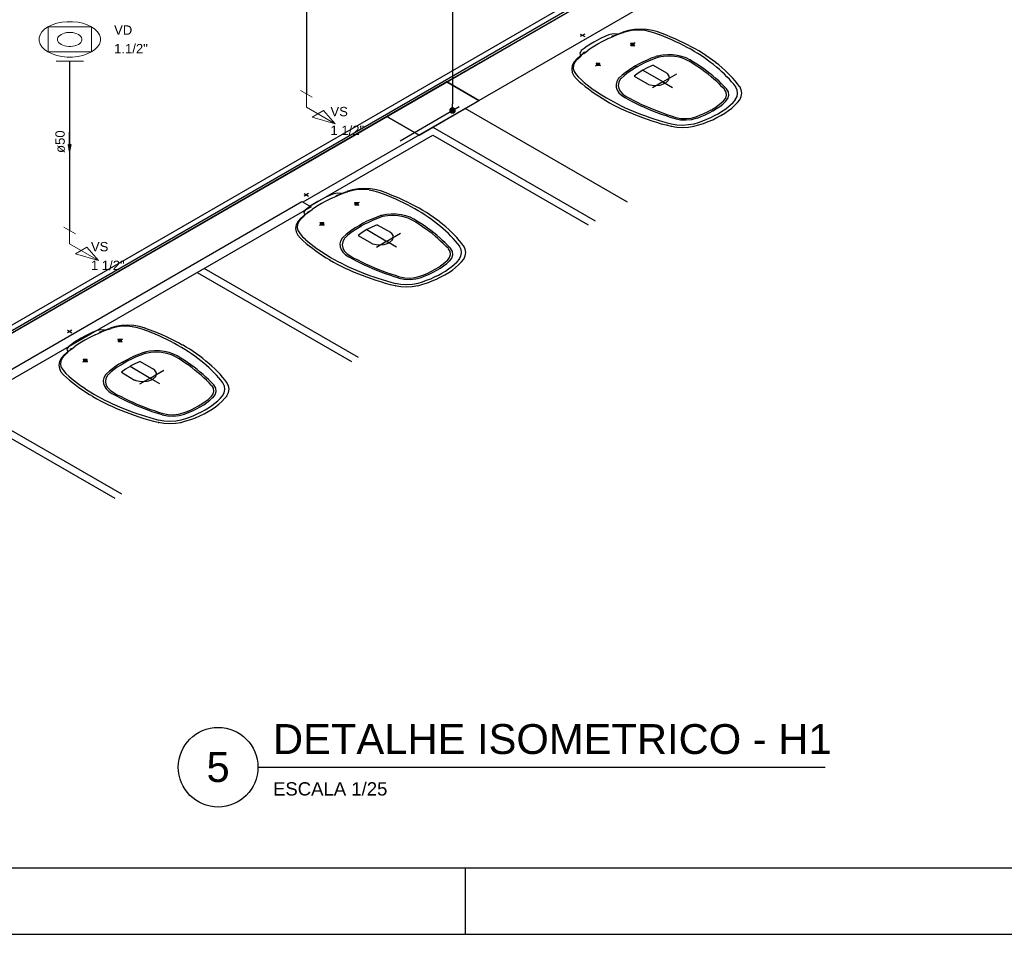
# Model space of a CAD drawing. Header units: millimetres. Extents: x 0 to 354, y 0 to 59.
# Tile 26 of 84: x 104 to 119, y 0 to 14. Entities that reach past the tile are written whole.
import ezdxf
from ezdxf.enums import TextEntityAlignment as Align

# ---------------------------------------------------------------- set-up
doc = ezdxf.new("R2010")
doc.units = ezdxf.units.MM
for name, color, linetype, lineweight in [('AF-Conexões detalhe', 152, 'Continuous', 20), ('AF-Sentido tubo', 152, 'Continuous', 20), ('AF-Textos conexão', 1, 'Continuous', 20), ('AF-Textos tubo', 1, 'Continuous', 20), ('AF-Tubos detalhe', 152, 'Continuous', 30), ('Simbolos', 3, 'Continuous', 20), ('SIMBOLOS INT', 1, 'Continuous', 30), ('Simbolos_int', 1, 'Continuous', 5)]:
    doc.layers.add(name, color=color, linetype=linetype, lineweight=lineweight)
doc.styles.add('Arial', font='arial.ttf')
doc.styles.get("Standard").update_dxf_attribs({"font": 'arial.ttf'})
doc.dimstyles.get("Standard").update_dxf_attribs({"dimtxt": 0.18, "dimasz": 0.18, "dimexe": 0.18, "dimexo": 0.0625, "dimgap": 0.09, "dimtad": 0, "dimtih": 1, "dimtoh": 1, "dimdec": 4, "dimzin": 0, "dimdsep": 46, "dimtxsty": 'Standard', "dimcen": 0.09, "dimadec": 0, "dimazin": 0, "dimtfac": 1, "dimtdec": 4, "dimtofl": 0, "dimtmove": 0, "dimatfit": 3, "dimfxl": 1, "dimtolj": 1, "dimtzin": 0, "dimarcsym": 0})
doc.dimstyles.new('UM_25.000000', dxfattribs={"dimtxt": 0.18, "dimasz": 0.1, "dimexe": 0.1, "dimexo": 0.2, "dimgap": 0, "dimtad": 1, "dimtih": 1, "dimtoh": 1, "dimdec": 1, "dimlfac": 25, "dimzin": 0, "dimdsep": 46, "dimtxsty": 'Standard', "dimblk": 'CLOSED', "dimblk1": 'CLOSED', "dimblk2": 'CLOSED', "dimcen": 0.09, "dimdle": 0.1, "dimadec": 1, "dimazin": 2, "dimtfac": 1, "dimtdec": 4, "dimtofl": 0, "dimtmove": 0, "dimatfit": 3, "dimldrblk": 'CLOSED', "dimfxl": 1, "dimtolj": 1, "dimarcsym": 0})

# ---------------------------------------------------------------- blocks, each defined once
blk = doc.blocks.new('_DOT')
at = {"color": 0, "linetype": 'ByBlock', "lineweight": -2}
blk.add_line((-0.5, 0), (-1, 0), dxfattribs=at)
at = {"color": 0, "linetype": 'ByBlock', "const_width": 0.5}
blk.add_lwpolyline([(-0.25, 0, 1), (0.25, 0, 1)], format="xyb", close=True, dxfattribs=at)
blk = doc.blocks.new('*D18')
at = {"color": 0, "linetype": 'Continuous', "lineweight": -2, "transparency": 16777216}
for p, q in [((110.113, 19.158), (111.002, 19.671)), ((110.902, 19.513), (110.902, 12.512)), ((110.113, 11.957), (111.002, 12.47))]:
    blk.add_line(p, q, dxfattribs=at)
at = {"layer": 'Defpoints', "color": 0, "linetype": 'Continuous', "transparency": 16777216}
for p in [(109.913, 19.042), (110.902, 12.412), (109.913, 11.841)]:
    blk.add_point(p, dxfattribs=at)
at = {"color": 0, "linetype": 'Continuous', "lineweight": -2, "transparency": 16777216, "xscale": 0.1, "yscale": 0.1, "zscale": 0.1}
for p, rotation in [((110.902, 19.613), 90), ((110.902, 12.412), 270)]:
    blk.add_blockref('_DOT', p, dxfattribs=dict(at, rotation=rotation))

msp = doc.modelspace()

# ---------------------------------------------------------------- linework, layer by layer
at = {"color": 1}
for p, q in [((126.9326, 22.2664), (94.3406, 3.4494)), ((94.4086, 3.4104), (127.0006, 22.2274)), ((94.4446, 3.3894), (127.0366, 22.2064)), ((125.0196, 21.0414), (110.8156, 12.8414)), ((111.2986, 12.5624), (125.5026, 20.7624)), ((110.8156, 12.8414), (109.9146, 12.3204)), ((111.2986, 12.5624), (110.8156, 12.8414)), ((110.8156, 12.8414), (111.2986, 12.5624)), ((110.3976, 12.0414), (111.2986, 12.5624)), ((109.9146, 12.3204), (95.7126, 4.1214)), ((111.0906, 12.4424), (108.6486, 11.0324)), ((109.9146, 12.3204), (110.3976, 12.0414)), ((110.3976, 12.0414), (109.9146, 12.3204)), ((113.5386, 11.0294), (111.0906, 12.4424)), ((108.7526, 10.9724), (110.6056, 12.0414)), ((110.6056, 12.1614), (113.0526, 10.7494)), ((110.6056, 12.0414), (112.9486, 10.6894)), ((98.2406, 5.0414), (108.6336, 11.0414)), ((108.6336, 11.0414), (108.7706, 10.9614)), ((108.7706, 10.9614), (98.3786, 4.9614)), ((107.0566, 9.9714), (109.3816, 8.6294)), ((109.4856, 8.6894), (107.1606, 10.0314)), ((103.4886, 7.9124), (105.8136, 6.5704)), ((105.9176, 6.6304), (103.5926, 7.9724)), ((111.1, 0), (111.1, 1))]:
    msp.add_line(p, q, dxfattribs=at)
at = {"color": 2}
msp.add_line((107.9701, 2.5169), (116.5178, 2.5169), dxfattribs=at)
msp.add_lwpolyline([(90, 59.4), (90, 0), (174.1, 0), (174.1, 59.4)], close=True, dxfattribs=at)
at = {"color": 6}
msp.add_lwpolyline([(92.5, 58.4), (92.5, 1), (173.1, 1), (173.1, 58.4)], close=True, dxfattribs=at)
at = {"color": 2}
msp.add_circle((107.3701, 2.5169), 0.6, dxfattribs=at)
at = {"layer": 'AF-Conexões detalhe', "linetype": 'Continuous'}
for p, q in [((108.6136, 12.7124), (108.7866, 12.6124)), ((108.6996, 12.4624), (108.6996, 12.6624)), ((108.6996, 12.4624), (109.1326, 12.2124)), ((108.9596, 12.4114), (108.7866, 12.3124)), ((108.9596, 12.4114), (109.1326, 12.2124)), ((108.7866, 12.3124), (109.1326, 12.2124)), ((105.0466, 10.6524), (105.2196, 10.5524)), ((105.1326, 10.4024), (105.1326, 10.6024)), ((105.1326, 10.4024), (105.5656, 10.1524)), ((105.3926, 10.3524), (105.2196, 10.2524)), ((105.2196, 10.2524), (105.5656, 10.1524)), ((105.3926, 10.3524), (105.5656, 10.1524))]:
    msp.add_line(p, q, dxfattribs=at)
at = {"layer": 'AF-Tubos detalhe'}
for p, q in [((108.6996, 15.2144), (108.6996, 12.6624)), ((105.1326, 13.1554), (105.1326, 10.6024))]:
    msp.add_line(p, q, dxfattribs=at)
at = {"layer": 'Simbolos'}
for p, q in [((105.4616, 13.6714), (104.8076, 13.6714)), ((104.8076, 13.6714), (104.8076, 13.2934)), ((105.4616, 13.2934), (105.4616, 13.6714)), ((104.8076, 13.2934), (105.4616, 13.2934))]:
    msp.add_line(p, q, dxfattribs=at)
for points in [[(105.4616, 13.2934), (105.5136, 13.3294), (105.5536, 13.3704), (105.5816, 13.4134), (105.5956, 13.4594), (105.5956, 13.5064), (105.5816, 13.5524), (105.5536, 13.5954), (105.5136, 13.6364), (105.4616, 13.6714), (105.3996, 13.7014), (105.3296, 13.7254), (105.2546, 13.7414), (105.1746, 13.7494), (105.0936, 13.7494), (105.0146, 13.7414), (104.9386, 13.7254), (104.8686, 13.7014), (104.8066, 13.6714), (104.7546, 13.6364), (104.7146, 13.5954), (104.6876, 13.5524), (104.6726, 13.5064), (104.6726, 13.4594), (104.6876, 13.4134), (104.7146, 13.3704), (104.7546, 13.3294), (104.8066, 13.2934), (104.8686, 13.2644), (104.9386, 13.2404), (105.0146, 13.2244), (105.0936, 13.2164), (105.1746, 13.2164), (105.2546, 13.2244), (105.3296, 13.2404), (105.3996, 13.2644), (105.4616, 13.2934)], [(105.2646, 13.4084), (105.2846, 13.4224), (105.3006, 13.4384), (105.3116, 13.4554), (105.3176, 13.4734), (105.3176, 13.4924), (105.3116, 13.5104), (105.3006, 13.5274), (105.2846, 13.5434), (105.2646, 13.5574), (105.2396, 13.5694), (105.2116, 13.5794), (105.1816, 13.5854), (105.1506, 13.5884), (105.1186, 13.5884), (105.0866, 13.5854), (105.0566, 13.5794), (105.0286, 13.5694), (105.0046, 13.5574), (104.9836, 13.5434), (104.9676, 13.5274), (104.9566, 13.5104), (104.9516, 13.4924), (104.9516, 13.4734), (104.9566, 13.4554), (104.9676, 13.4384), (104.9836, 13.4224), (105.0046, 13.4084), (105.0286, 13.3964), (105.0566, 13.3864), (105.0866, 13.3804), (105.1186, 13.3774), (105.1506, 13.3774), (105.1816, 13.3804), (105.2116, 13.3864), (105.2396, 13.3964), (105.2646, 13.4084)]]:
    msp.add_lwpolyline(points, dxfattribs=at)
at = {"layer": 'SIMBOLOS INT', "linetype": 'Continuous'}
for p, q in [((112.8936, 13.5634), (112.8256, 13.5244)), ((112.8256, 13.5634), (112.8936, 13.5244)), ((113.3276, 13.5374), (113.4676, 13.5914)), ((113.5796, 13.4274), (113.6496, 13.3874)), ((113.6546, 13.4294), (113.5846, 13.3884)), ((112.7766, 13.1924), (112.8696, 13.2734)), ((113.0566, 13.0844), (113.1266, 13.1254)), ((113.0596, 13.1284), (113.1296, 13.0874)), ((113.6566, 13.0824), (113.6826, 13.0674)), ((113.9246, 13.0934), (114.1246, 12.9774)), ((113.6386, 12.9284), (113.8386, 12.8124)), ((113.7686, 13.0184), (114.1096, 12.8214)), ((108.7336, 11.1614), (108.6666, 11.1224)), ((108.6666, 11.1614), (108.7336, 11.1224)), ((109.1676, 11.1364), (109.3076, 11.1904)), ((109.4196, 11.0264), (109.4896, 10.9854)), ((109.4946, 11.0274), (109.4246, 10.9874)), ((108.6166, 10.7914), (108.7106, 10.8724)), ((108.8976, 10.6834), (108.9676, 10.7234)), ((108.8996, 10.7264), (108.9706, 10.6864)), ((109.7656, 10.6914), (109.9656, 10.5764)), ((109.4976, 10.6814), (109.5236, 10.6664)), ((109.6096, 10.6164), (109.9496, 10.4204)), ((109.4796, 10.5264), (109.6796, 10.4114)), ((105.1666, 9.1024), (105.0986, 9.0634)), ((105.0986, 9.1024), (105.1666, 9.0634)), ((105.6006, 9.0764), (105.7406, 9.1304)), ((105.8526, 8.9664), (105.9226, 8.9264)), ((105.9276, 8.9684), (105.8576, 8.9274)), ((105.0496, 8.7314), (105.1436, 8.8124)), ((105.3306, 8.6234), (105.4006, 8.6644)), ((105.3326, 8.6674), (105.4026, 8.6264)), ((105.9306, 8.6214), (105.9566, 8.6064)), ((106.1976, 8.6324), (106.3976, 8.5164)), ((105.9126, 8.4674), (106.1126, 8.3514)), ((106.0426, 8.5574), (106.3826, 8.3604))]:
    msp.add_line(p, q, dxfattribs=at)
at = {"layer": 'SIMBOLOS INT'}
for p, q in [((114.0726, 12.8424), (114.2806, 12.9624)), ((114.0726, 12.8424), (113.9146, 12.7514)), ((114.0726, 12.8424), (114.2156, 12.7604)), ((109.9136, 10.4414), (110.1206, 10.5614)), ((109.9136, 10.4414), (109.7546, 10.3494)), ((109.9136, 10.4414), (110.0566, 10.3584)), ((106.3456, 8.3814), (106.5536, 8.5014)), ((106.3456, 8.3814), (106.1876, 8.2904)), ((106.3456, 8.3814), (106.4886, 8.2994))]:
    msp.add_line(p, q, dxfattribs=at)
at = {"layer": 'SIMBOLOS INT', "linetype": 'Continuous'}
for points in [[(113.2576, 13.5534), (113.1986, 13.5274), (113.1416, 13.5004), (113.0856, 13.4724), (113.0326, 13.4434)], [(113.2436, 13.4944), (113.2886, 13.5124), (113.3326, 13.5324)], [(113.3906, 13.5614), (113.3236, 13.5664), (113.2586, 13.5534)], [(113.3266, 13.5374), (113.3096, 13.5294), (113.2986, 13.5174)], [(113.3496, 13.5394), (113.3416, 13.5364), (113.3336, 13.5324)], [(113.4246, 13.5674), (113.3856, 13.5534), (113.3476, 13.5384)], [(113.4796, 13.5844), (113.4516, 13.5754), (113.4256, 13.5664)], [(113.7366, 13.6364), (113.6426, 13.6314), (113.5526, 13.6164), (113.4696, 13.5904)], [(113.8056, 13.6154), (113.7216, 13.6234), (113.6366, 13.6214), (113.5546, 13.6084), (113.4786, 13.5864)], [(113.9946, 13.5954), (113.9136, 13.6184), (113.8266, 13.6324), (113.7366, 13.6364)], [(114.0216, 13.5514), (113.9526, 13.5764), (113.8806, 13.5984), (113.8046, 13.6154)], [(114.5576, 13.3394), (114.4996, 13.3714), (114.4406, 13.4024), (114.3806, 13.4324), (114.3186, 13.4624), (114.2566, 13.4904), (114.1926, 13.5184), (114.1266, 13.5454), (114.0606, 13.5704), (113.9926, 13.5954)], [(114.9226, 13.0304), (114.8806, 13.0664), (114.8366, 13.1024), (114.7916, 13.1374), (114.7456, 13.1714), (114.6976, 13.2054), (114.6486, 13.2384), (114.5976, 13.2704), (114.5456, 13.3024), (114.4926, 13.3334), (114.4376, 13.3634), (114.3826, 13.3924), (114.3256, 13.4214), (114.2666, 13.4484), (114.2076, 13.4754), (114.1476, 13.5024), (114.0866, 13.5274), (114.0236, 13.5514)], [(113.0326, 13.4434), (112.9816, 13.4124), (112.9336, 13.3804), (112.8866, 13.3474), (112.8426, 13.3134)], [(113.0896, 13.4114), (113.0146, 13.3684), (112.9456, 13.3224)], [(113.2426, 13.4934), (113.1626, 13.4534), (113.0876, 13.4104)], [(113.6416, 13.3924), (113.6416, 13.4224), (113.5896, 13.4214)], [(113.5896, 13.4214), (113.5896, 13.3924), (113.6416, 13.3924)], [(112.8206, 13.2164), (112.8036, 13.2014), (112.7886, 13.1854)], [(112.8426, 13.3124), (112.8186, 13.2754), (112.8286, 13.2364)], [(112.8676, 13.2614), (112.8426, 13.2394), (112.8186, 13.2174)], [(112.8776, 13.2694), (112.8716, 13.2654), (112.8656, 13.2604)], [(112.9036, 13.2894), (112.8846, 13.2834), (112.8696, 13.2734)], [(112.8796, 13.2704), (112.9136, 13.2954), (112.9446, 13.3214)], [(113.9626, 13.2224), (113.8976, 13.1984), (113.8336, 13.1714), (113.7726, 13.1434), (113.7136, 13.1134), (113.6576, 13.0824)], [(113.9806, 13.2054), (113.9166, 13.1814), (113.8546, 13.1554), (113.7946, 13.1284), (113.7376, 13.0994), (113.6826, 13.0684)], [(113.9956, 13.2324), (113.9786, 13.2284), (113.9636, 13.2234)], [(114.0086, 13.2144), (113.9946, 13.2104), (113.9806, 13.2064)], [(114.4796, 13.1754), (114.4226, 13.2034), (114.3576, 13.2254), (114.2876, 13.2414), (114.2146, 13.2494), (114.1396, 13.2514), (114.0656, 13.2454), (113.9936, 13.2314)], [(114.4546, 13.1614), (114.3926, 13.1914), (114.3216, 13.2134), (114.2446, 13.2264), (114.1646, 13.2314), (114.0836, 13.2274), (114.0066, 13.2134)], [(114.8686, 13.1344), (114.8206, 13.1704), (114.7716, 13.2064), (114.7206, 13.2414), (114.6686, 13.2754), (114.6146, 13.3084), (114.5596, 13.3404)], [(112.7776, 13.1914), (112.7336, 13.1434), (112.7066, 13.0914), (112.6976, 13.0374)], [(112.7846, 13.1864), (112.7466, 13.1424), (112.7246, 13.0944), (112.7206, 13.0454), (112.7346, 12.9974)], [(113.1216, 13.0924), (113.1216, 13.1224), (113.0696, 13.1214)], [(113.0696, 13.1214), (113.0696, 13.0924), (113.1216, 13.0924)], [(113.6576, 13.0824), (113.6036, 13.0504), (113.5516, 13.0164), (113.5036, 12.9804), (113.4576, 12.9444), (113.4156, 12.9064)], [(113.6816, 13.0684), (113.6286, 13.0364), (113.5786, 13.0034), (113.5306, 12.9684), (113.4866, 12.9334), (113.4446, 12.8954)], [(113.9246, 13.0934), (113.8446, 13.0574), (113.7696, 13.0184)], [(114.9996, 12.7314), (114.9616, 12.7704), (114.9236, 12.8094), (114.8826, 12.8474), (114.8416, 12.8844), (114.7976, 12.9214), (114.7536, 12.9574), (114.7066, 12.9934), (114.6596, 13.0284), (114.6106, 13.0624), (114.5606, 13.0964), (114.5086, 13.1294), (114.4556, 13.1614)], [(115.0296, 12.7404), (114.9926, 12.7804), (114.9526, 12.8194), (114.9126, 12.8574), (114.8696, 12.8954), (114.8266, 12.9324), (114.7806, 12.9694), (114.7346, 13.0054), (114.6866, 13.0404), (114.6366, 13.0754), (114.5856, 13.1094), (114.5336, 13.1424), (114.4796, 13.1754)], [(115.2286, 12.7724), (115.1966, 12.8154), (115.1626, 12.8574), (115.1256, 12.8994), (115.0876, 12.9404), (115.0466, 12.9804), (115.0046, 13.0204), (114.9606, 13.0584), (114.9136, 13.0974), (114.8656, 13.1344)], [(112.6976, 13.0374), (112.7056, 12.9854), (112.7296, 12.9344), (112.7686, 12.8884)], [(112.7356, 12.9974), (112.7646, 12.9544), (112.8016, 12.9124), (112.8466, 12.8724)], [(113.7686, 13.0174), (113.7006, 12.9744), (113.6386, 12.9284)], [(115.1696, 12.7684), (115.1396, 12.8074), (115.1066, 12.8454), (115.0736, 12.8834), (115.0376, 12.9204), (115.0006, 12.9574), (114.9626, 12.9944), (114.9226, 13.0294)], [(112.7696, 12.8894), (112.8126, 12.8504), (112.8566, 12.8114), (112.9026, 12.7744), (112.9506, 12.7374), (112.9996, 12.7004), (113.0506, 12.6654), (113.1036, 12.6304), (113.1576, 12.5964), (113.2126, 12.5634)], [(112.8456, 12.8714), (112.8876, 12.8354), (112.9316, 12.7994), (112.9766, 12.7654), (113.0236, 12.7304), (113.0716, 12.6974), (113.1206, 12.6644), (113.1716, 12.6324), (113.2236, 12.6004), (113.2776, 12.5704), (113.3316, 12.5404), (113.3876, 12.5104), (113.4446, 12.4824), (113.5036, 12.4544), (113.5626, 12.4274), (113.6236, 12.4014), (113.6846, 12.3764), (113.7476, 12.3524)], [(113.3986, 12.8884), (113.3766, 12.8474), (113.3656, 12.8044), (113.3686, 12.7614), (113.3826, 12.7184), (113.4096, 12.6784), (113.4486, 12.6414), (113.4966, 12.6084)], [(113.4136, 12.9064), (113.4046, 12.8974), (113.3976, 12.8874)], [(113.4306, 12.8814), (113.4076, 12.8364), (113.3996, 12.7904), (113.4076, 12.7434), (113.4316, 12.6994), (113.4696, 12.6584), (113.5206, 12.6224)], [(113.4426, 12.8954), (113.4356, 12.8884), (113.4296, 12.8804)], [(115.1636, 12.5714), (115.1896, 12.6204), (115.1986, 12.6704), (115.1916, 12.7214), (115.1676, 12.7694)], [(115.2306, 12.5734), (115.2536, 12.6224), (115.2616, 12.6724), (115.2536, 12.7224), (115.2296, 12.7714)], [(115.2346, 12.7654), (115.2326, 12.7694), (115.2306, 12.7724)], [(113.5206, 12.6224), (113.5766, 12.5914), (113.6336, 12.5614), (113.6926, 12.5324), (113.7516, 12.5044), (113.8126, 12.4764), (113.8746, 12.4504), (113.9366, 12.4244), (114.0006, 12.3994), (114.0656, 12.3754), (114.1316, 12.3514), (114.1976, 12.3294), (114.2656, 12.3084)], [(114.9856, 12.5554), (115.0186, 12.5964), (115.0326, 12.6414), (115.0266, 12.6874), (115.0016, 12.7304)], [(115.0146, 12.5454), (115.0516, 12.5914), (115.0666, 12.6404), (115.0596, 12.6914), (115.0316, 12.7394)], [(113.2106, 12.5614), (113.2666, 12.5294), (113.3246, 12.4984), (113.3836, 12.4684), (113.4436, 12.4394), (113.5046, 12.4114), (113.5676, 12.3834)], [(113.4966, 12.6074), (113.5536, 12.5764), (113.6106, 12.5464), (113.6706, 12.5174), (113.7306, 12.4884), (113.7916, 12.4614), (113.8536, 12.4344), (113.9176, 12.4074), (113.9826, 12.3824), (114.0476, 12.3584), (114.1146, 12.3344), (114.1816, 12.3124), (114.2496, 12.2904)], [(114.8026, 12.4224), (114.8536, 12.4534), (114.9016, 12.4864), (114.9456, 12.5204), (114.9856, 12.5564)], [(114.8256, 12.4084), (114.8786, 12.4404), (114.9286, 12.4744), (114.9736, 12.5094), (115.0146, 12.5464)], [(114.9026, 12.3634), (114.9546, 12.3944), (115.0036, 12.4274), (115.0486, 12.4614), (115.0916, 12.4974), (115.1306, 12.5344), (115.1656, 12.5714)], [(114.9466, 12.3384), (115.0046, 12.3734), (115.0586, 12.4104), (115.1086, 12.4484), (115.1536, 12.4894), (115.1946, 12.5314), (115.2306, 12.5744)], [(113.5676, 12.3854), (113.6326, 12.3574), (113.6986, 12.3304), (113.7656, 12.3054), (113.8346, 12.2804), (113.9046, 12.2574), (113.9756, 12.2344), (114.0476, 12.2134), (114.1206, 12.1944), (114.1946, 12.1754)], [(113.7496, 12.3524), (113.8116, 12.3294), (113.8736, 12.3074), (113.9376, 12.2854), (114.0026, 12.2654), (114.0676, 12.2454), (114.1346, 12.2274), (114.2016, 12.2094)], [(114.2676, 12.3064), (114.3426, 12.2924), (114.4216, 12.2894), (114.4996, 12.2974), (114.5706, 12.3154)], [(114.5376, 12.1744), (114.6126, 12.1954), (114.6856, 12.2184), (114.7556, 12.2444), (114.8226, 12.2734), (114.8866, 12.3044), (114.9466, 12.3384)], [(114.5426, 12.2114), (114.6076, 12.2324), (114.6716, 12.2544), (114.7336, 12.2794), (114.7926, 12.3054), (114.8486, 12.3344), (114.9026, 12.3634)], [(114.5686, 12.3154), (114.6306, 12.3394), (114.6906, 12.3644), (114.7466, 12.3924), (114.8006, 12.4214)], [(114.5866, 12.2984), (114.6506, 12.3224), (114.7116, 12.3484), (114.7706, 12.3774), (114.8246, 12.4084)], [(114.1946, 12.1744), (114.2006, 12.1734), (114.2066, 12.1714)], [(114.1966, 12.1754), (114.2816, 12.1614), (114.3686, 12.1564), (114.4556, 12.1614), (114.5396, 12.1744)], [(114.1996, 12.2104), (114.2836, 12.1974), (114.3706, 12.1924), (114.4586, 12.1984), (114.5426, 12.2124)], [(114.2526, 12.2894), (114.3356, 12.2734), (114.4226, 12.2694), (114.5086, 12.2784), (114.5886, 12.2994)], [(109.0986, 11.1514), (109.0386, 11.1264), (108.9816, 11.0994), (108.9266, 11.0714), (108.8726, 11.0414)], [(109.0836, 11.0924), (109.1296, 11.1104), (109.1726, 11.1304)], [(109.2316, 11.1594), (109.1636, 11.1654), (109.0996, 11.1514)], [(109.1676, 11.1364), (109.1506, 11.1274), (109.1396, 11.1164)], [(109.1906, 11.1384), (109.1826, 11.1344), (109.1746, 11.1314)], [(109.2656, 11.1654), (109.2266, 11.1514), (109.1876, 11.1374)], [(109.3196, 11.1834), (109.2926, 11.1744), (109.2656, 11.1644)], [(109.5766, 11.2354), (109.4836, 11.2304), (109.3936, 11.2144), (109.3106, 11.1894)], [(109.6456, 11.2144), (109.5616, 11.2224), (109.4766, 11.2194), (109.3946, 11.2074), (109.3186, 11.1854)], [(109.8356, 11.1944), (109.7546, 11.2174), (109.6676, 11.2314), (109.5776, 11.2354)], [(109.8616, 11.1494), (109.7936, 11.1754), (109.7206, 11.1964), (109.6446, 11.2134)], [(110.3976, 10.9384), (110.3406, 10.9704), (110.2816, 11.0014), (110.2216, 11.0314), (110.1596, 11.0604), (110.0966, 11.0894), (110.0326, 11.1164), (109.9676, 11.1434), (109.9006, 11.1694), (109.8336, 11.1944)], [(110.7626, 10.6294), (110.7206, 10.6654), (110.6776, 10.7004), (110.6326, 10.7354), (110.5856, 10.7704), (110.5376, 10.8034), (110.4886, 10.8364), (110.4376, 10.8694), (110.3856, 10.9004), (110.3326, 10.9314), (110.2786, 10.9614), (110.2226, 10.9914), (110.1656, 11.0194), (110.1076, 11.0474), (110.0486, 11.0744), (109.9876, 11.1004), (109.9266, 11.1254), (109.8646, 11.1504)], [(108.8736, 11.0424), (108.8226, 11.0114), (108.7736, 10.9794), (108.7276, 10.9464), (108.6826, 10.9124)], [(108.9296, 11.0104), (108.8546, 10.9674), (108.7856, 10.9204)], [(109.0826, 11.0924), (109.0026, 11.0524), (108.9276, 11.0094)], [(109.4816, 10.9904), (109.4816, 11.0204), (109.4296, 11.0204)], [(109.4296, 11.0204), (109.4296, 10.9904), (109.4816, 10.9904)], [(108.7076, 10.8604), (108.6826, 10.8384), (108.6586, 10.8154)], [(108.6826, 10.9114), (108.6596, 10.8744), (108.6696, 10.8354)], [(108.7186, 10.8674), (108.7126, 10.8634), (108.7066, 10.8584)], [(108.7446, 10.8884), (108.7246, 10.8814), (108.7096, 10.8724)], [(108.7196, 10.8684), (108.7536, 10.8944), (108.7856, 10.9204)], [(109.8356, 10.8314), (109.8196, 10.8274), (109.8036, 10.8214)], [(110.3196, 10.7734), (110.2626, 10.8024), (110.1986, 10.8244), (110.1286, 10.8394), (110.0546, 10.8484), (109.9796, 10.8494), (109.9056, 10.8434), (109.8346, 10.8304)], [(110.2956, 10.7604), (110.2336, 10.7894), (110.1626, 10.8114), (110.0846, 10.8254), (110.0046, 10.8304), (109.9246, 10.8254), (109.8476, 10.8124)], [(110.7086, 10.7334), (110.6616, 10.7694), (110.6116, 10.8044), (110.5616, 10.8394), (110.5096, 10.8734), (110.4556, 10.9064), (110.4006, 10.9394)], [(108.6176, 10.7894), (108.5736, 10.7414), (108.5466, 10.6894), (108.5376, 10.6354)], [(108.6256, 10.7844), (108.5866, 10.7404), (108.5656, 10.6934), (108.5616, 10.6444), (108.5746, 10.5954)], [(108.6606, 10.8154), (108.6436, 10.8004), (108.6286, 10.7844)], [(108.9626, 10.6904), (108.9626, 10.7204), (108.9106, 10.7204)], [(108.9106, 10.7204), (108.9106, 10.6904), (108.9626, 10.6904)], [(109.8036, 10.8214), (109.7376, 10.7964), (109.6746, 10.7704), (109.6136, 10.7424), (109.5546, 10.7124), (109.4986, 10.6804)], [(109.8216, 10.8044), (109.7576, 10.7804), (109.6946, 10.7544), (109.6356, 10.7264), (109.5776, 10.6974), (109.5226, 10.6674)], [(109.7646, 10.6914), (109.6846, 10.6564), (109.6106, 10.6164)], [(109.8486, 10.8134), (109.8346, 10.8094), (109.8216, 10.8054)], [(110.8396, 10.3304), (110.8026, 10.3694), (110.7636, 10.4074), (110.7236, 10.4454), (110.6816, 10.4834), (110.6386, 10.5194), (110.5936, 10.5564), (110.5476, 10.5914), (110.4996, 10.6264), (110.4506, 10.6614), (110.4006, 10.6944), (110.3486, 10.7274), (110.2956, 10.7604)], [(110.8706, 10.3394), (110.8326, 10.3784), (110.7936, 10.4174), (110.7526, 10.4554), (110.7106, 10.4934), (110.6666, 10.5314), (110.6216, 10.5674), (110.5746, 10.6034), (110.5266, 10.6394), (110.4776, 10.6734), (110.4266, 10.7084), (110.3736, 10.7414), (110.3206, 10.7744)], [(111.0696, 10.3704), (111.0376, 10.4134), (111.0026, 10.4554), (110.9666, 10.4974), (110.9276, 10.5384), (110.8876, 10.5784), (110.8446, 10.6184), (110.8006, 10.6574), (110.7546, 10.6954), (110.7056, 10.7334)], [(108.5386, 10.6354), (108.5456, 10.5834), (108.5696, 10.5334), (108.6096, 10.4864)], [(108.5756, 10.5964), (108.6056, 10.5524), (108.6426, 10.5104), (108.6866, 10.4714)], [(109.4986, 10.6814), (109.4436, 10.6484), (109.3926, 10.6144), (109.3436, 10.5794), (109.2986, 10.5424), (109.2556, 10.5044)], [(109.5226, 10.6664), (109.4696, 10.6354), (109.4186, 10.6024), (109.3716, 10.5674), (109.3266, 10.5314), (109.2856, 10.4944)], [(109.6096, 10.6164), (109.5416, 10.5734), (109.4796, 10.5274)], [(111.0106, 10.3674), (110.9796, 10.4064), (110.9476, 10.4444), (110.9136, 10.4824), (110.8786, 10.5194), (110.8416, 10.5564), (110.8026, 10.5924), (110.7626, 10.6284)], [(108.6096, 10.4874), (108.6526, 10.4484), (108.6976, 10.4104), (108.7436, 10.3724), (108.7916, 10.3354), (108.8406, 10.2994), (108.8916, 10.2634), (108.9436, 10.2284), (108.9976, 10.1944), (109.0536, 10.1614)], [(108.6856, 10.4694), (108.7276, 10.4334), (108.7716, 10.3984), (108.8166, 10.3634), (108.8636, 10.3294), (108.9116, 10.2954), (108.9616, 10.2624), (109.0126, 10.2304), (109.0646, 10.1994), (109.1176, 10.1684), (109.1726, 10.1384), (109.2286, 10.1094), (109.2856, 10.0804), (109.3436, 10.0534), (109.4036, 10.0264), (109.4636, 10.0004), (109.5256, 9.9754), (109.5876, 9.9504)], [(109.2396, 10.4874), (109.2166, 10.4454), (109.2066, 10.4034), (109.2086, 10.3594), (109.2236, 10.3174), (109.2506, 10.2764), (109.2886, 10.2394), (109.3376, 10.2064)], [(109.2546, 10.5044), (109.2456, 10.4954), (109.2376, 10.4864)], [(109.2716, 10.4794), (109.2476, 10.4354), (109.2406, 10.3884), (109.2486, 10.3424), (109.2716, 10.2974), (109.3096, 10.2564), (109.3616, 10.2204)], [(109.2836, 10.4944), (109.2766, 10.4864), (109.2696, 10.4784)], [(110.8266, 10.1534), (110.8586, 10.1954), (110.8726, 10.2404), (110.8666, 10.2854), (110.8416, 10.3284)], [(110.8556, 10.1434), (110.8916, 10.1894), (110.9066, 10.2394), (110.9006, 10.2894), (110.8726, 10.3374)], [(111.0046, 10.1704), (111.0296, 10.2184), (111.0396, 10.2694), (111.0316, 10.3194), (111.0076, 10.3684)], [(111.0756, 10.3644), (111.0736, 10.3674), (111.0706, 10.3714)], [(111.0706, 10.1714), (111.0946, 10.2204), (111.1016, 10.2704), (111.0936, 10.3214), (111.0706, 10.3694)], [(109.0506, 10.1604), (109.1076, 10.1284), (109.1646, 10.0974), (109.2236, 10.0674), (109.2836, 10.0384), (109.3456, 10.0094), (109.4076, 9.9824)], [(109.3376, 10.2064), (109.3936, 10.1754), (109.4516, 10.1454), (109.5106, 10.1154), (109.5706, 10.0874), (109.6326, 10.0594), (109.6946, 10.0324), (109.7576, 10.0064), (109.8226, 9.9814), (109.8886, 9.9564), (109.9546, 9.9334), (110.0216, 9.9104), (110.0906, 9.8884)], [(109.3616, 10.2204), (109.4176, 10.1894), (109.4746, 10.1604), (109.5326, 10.1314), (109.5926, 10.1024), (109.6526, 10.0754), (109.7146, 10.0484), (109.7776, 10.0224), (109.8416, 9.9974), (109.9056, 9.9734), (109.9716, 9.9504), (110.0386, 9.9284), (110.1056, 9.9064)], [(110.6426, 10.0214), (110.6946, 10.0524), (110.7416, 10.0844), (110.7866, 10.1194), (110.8266, 10.1554)], [(110.6666, 10.0074), (110.7196, 10.0384), (110.7686, 10.0724), (110.8146, 10.1074), (110.8556, 10.1454)], [(110.7426, 9.9624), (110.7946, 9.9934), (110.8436, 10.0264), (110.8896, 10.0604), (110.9316, 10.0954), (110.9706, 10.1324), (111.0066, 10.1704)], [(110.7876, 9.9374), (110.8456, 9.9714), (110.8996, 10.0084), (110.9496, 10.0474), (110.9946, 10.0874), (111.0356, 10.1294), (111.0716, 10.1734)], [(109.4086, 9.9834), (109.4726, 9.9554), (109.5396, 9.9294), (109.6066, 9.9034), (109.6756, 9.8784), (109.7446, 9.8554), (109.8156, 9.8334), (109.8886, 9.8124), (109.9616, 9.7924), (110.0356, 9.7744)], [(109.5896, 9.9504), (109.6516, 9.9274), (109.7146, 9.9054), (109.7786, 9.8844), (109.8426, 9.8634), (109.9086, 9.8444), (109.9746, 9.8254), (110.0416, 9.8074)], [(110.3826, 9.8104), (110.4486, 9.8304), (110.5126, 9.8534), (110.5736, 9.8774), (110.6326, 9.9044), (110.6896, 9.9324), (110.7426, 9.9624)], [(110.4086, 9.9144), (110.4716, 9.9374), (110.5306, 9.9624), (110.5876, 9.9904), (110.6406, 10.0204)], [(110.4266, 9.8974), (110.4906, 9.9214), (110.5526, 9.9474), (110.6106, 9.9754), (110.6656, 10.0064)], [(110.0396, 9.8094), (110.1246, 9.7954), (110.2116, 9.7914), (110.2986, 9.7964), (110.3826, 9.8114)], [(110.0926, 9.8874), (110.1756, 9.8714), (110.2636, 9.8674), (110.3496, 9.8764), (110.4296, 9.8974)], [(110.1086, 9.9054), (110.1836, 9.8904), (110.2616, 9.8874), (110.3396, 9.8954), (110.4116, 9.9144)], [(110.3776, 9.7724), (110.4536, 9.7934), (110.5256, 9.8174), (110.5956, 9.8434), (110.6626, 9.8724), (110.7266, 9.9034), (110.7866, 9.9364)], [(110.0356, 9.7734), (110.0416, 9.7714), (110.0466, 9.7704)], [(110.0376, 9.7734), (110.1216, 9.7594), (110.2086, 9.7554), (110.2956, 9.7594), (110.3806, 9.7734)], [(105.5306, 9.0924), (105.4716, 9.0664), (105.4146, 9.0394), (105.3596, 9.0114), (105.3056, 8.9824)], [(105.5166, 9.0334), (105.5616, 9.0514), (105.6056, 9.0714)], [(105.6646, 9.1004), (105.5966, 9.1054), (105.5316, 9.0924)], [(105.5996, 9.0764), (105.5836, 9.0684), (105.5726, 9.0564)], [(105.6236, 9.0784), (105.6146, 9.0754), (105.6076, 9.0714)], [(105.6986, 9.1064), (105.6586, 9.0924), (105.6206, 9.0774)], [(105.7526, 9.1234), (105.7246, 9.1144), (105.6986, 9.1054)], [(106.0096, 9.1754), (105.9166, 9.1704), (105.8266, 9.1554), (105.7426, 9.1304)], [(106.0786, 9.1544), (105.9946, 9.1624), (105.9096, 9.1604), (105.8276, 9.1474), (105.7516, 9.1254)], [(106.2686, 9.1344), (106.1866, 9.1574), (106.0996, 9.1714), (106.0096, 9.1754)], [(106.2946, 9.0904), (106.2266, 9.1154), (106.1536, 9.1374), (106.0776, 9.1544)], [(106.8306, 8.8784), (106.7736, 8.9104), (106.7146, 8.9414), (106.6536, 8.9714), (106.5926, 9.0014), (106.5296, 9.0294), (106.4656, 9.0574), (106.4006, 9.0844), (106.3336, 9.1094), (106.2666, 9.1344)], [(107.1956, 8.5694), (107.1536, 8.6054), (107.1106, 8.6414), (107.0656, 8.6764), (107.0186, 8.7104), (106.9706, 8.7444), (106.9216, 8.7774), (106.8706, 8.8094), (106.8186, 8.8414), (106.7656, 8.8724), (106.7116, 8.9024), (106.6556, 8.9314), (106.5986, 8.9604), (106.5406, 8.9874), (106.4816, 9.0144), (106.4206, 9.0414), (106.3596, 9.0664), (106.2966, 9.0904)], [(105.3066, 8.9824), (105.2556, 8.9514), (105.2066, 8.9194), (105.1596, 8.8864), (105.1156, 8.8524)], [(105.3626, 8.9504), (105.2876, 8.9074), (105.2186, 8.8614)], [(105.5156, 9.0324), (105.4356, 8.9924), (105.3606, 8.9494)], [(105.9146, 8.9314), (105.9146, 8.9614), (105.8626, 8.9604)], [(105.8626, 8.9604), (105.8626, 8.9314), (105.9146, 8.9314)], [(105.0936, 8.7554), (105.0766, 8.7404), (105.0616, 8.7244)], [(105.1406, 8.8004), (105.1156, 8.7784), (105.0916, 8.7564)], [(105.1156, 8.8514), (105.0926, 8.8144), (105.1026, 8.7754)], [(105.1516, 8.8084), (105.1456, 8.8044), (105.1396, 8.7994)], [(105.1776, 8.8284), (105.1576, 8.8224), (105.1426, 8.8124)], [(105.1526, 8.8094), (105.1866, 8.8344), (105.2186, 8.8604)], [(106.2366, 8.7614), (106.1706, 8.7374), (106.1076, 8.7104), (106.0456, 8.6824), (105.9876, 8.6524), (105.9316, 8.6214)], [(106.2686, 8.7714), (106.2526, 8.7674), (106.2366, 8.7624)], [(106.2816, 8.7534), (106.2676, 8.7494), (106.2546, 8.7454)], [(106.7526, 8.7144), (106.6956, 8.7424), (106.6316, 8.7644), (106.5616, 8.7804), (106.4876, 8.7884), (106.4126, 8.7904), (106.3386, 8.7844), (106.2666, 8.7704)], [(106.7286, 8.7004), (106.6666, 8.7304), (106.5956, 8.7524), (106.5176, 8.7654), (106.4376, 8.7704), (106.3576, 8.7664), (106.2796, 8.7524)], [(107.1416, 8.6734), (107.0936, 8.7094), (107.0446, 8.7454), (106.9946, 8.7804), (106.9416, 8.8144), (106.8886, 8.8474), (106.8336, 8.8794)], [(105.0506, 8.7304), (105.0066, 8.6824), (104.9796, 8.6304), (104.9706, 8.5764)], [(105.0586, 8.7254), (105.0196, 8.6814), (104.9986, 8.6334), (104.9936, 8.5844), (105.0076, 8.5364)], [(105.3956, 8.6314), (105.3956, 8.6614), (105.3436, 8.6604)], [(105.3436, 8.6604), (105.3436, 8.6314), (105.3956, 8.6314)], [(105.9316, 8.6214), (105.8766, 8.5894), (105.8256, 8.5554), (105.7766, 8.5194), (105.7316, 8.4834), (105.6886, 8.4454)], [(105.9556, 8.6074), (105.9026, 8.5754), (105.8516, 8.5424), (105.8036, 8.5074), (105.7596, 8.4724), (105.7176, 8.4344)], [(106.2546, 8.7444), (106.1896, 8.7204), (106.1276, 8.6944), (106.0676, 8.6674), (106.0106, 8.6384), (105.9556, 8.6074)], [(106.1976, 8.6324), (106.1176, 8.5964), (106.0436, 8.5574)], [(107.2726, 8.2704), (107.2356, 8.3094), (107.1966, 8.3484), (107.1566, 8.3864), (107.1146, 8.4234), (107.0716, 8.4604), (107.0266, 8.4964), (106.9806, 8.5324), (106.9326, 8.5674), (106.8836, 8.6014), (106.8336, 8.6354), (106.7816, 8.6684), (106.7286, 8.7004)], [(107.3036, 8.2794), (107.2656, 8.3194), (107.2266, 8.3584), (107.1856, 8.3964), (107.1436, 8.4344), (107.0996, 8.4714), (107.0546, 8.5084), (107.0076, 8.5444), (106.9596, 8.5794), (106.9096, 8.6144), (106.8596, 8.6484), (106.8066, 8.6814), (106.7536, 8.7144)], [(107.5026, 8.3114), (107.4696, 8.3544), (107.4356, 8.3964), (107.3996, 8.4384), (107.3606, 8.4794), (107.3206, 8.5194), (107.2776, 8.5594), (107.2336, 8.5974), (107.1866, 8.6364), (107.1386, 8.6734)], [(104.9706, 8.5764), (104.9786, 8.5244), (105.0026, 8.4734), (105.0416, 8.4274)], [(105.0086, 8.5364), (105.0386, 8.4934), (105.0756, 8.4514), (105.1196, 8.4114)], [(106.0426, 8.5564), (105.9746, 8.5134), (105.9126, 8.4674)], [(107.4436, 8.3074), (107.4126, 8.3464), (107.3806, 8.3844), (107.3466, 8.4224), (107.3116, 8.4594), (107.2746, 8.4964), (107.2356, 8.5334), (107.1956, 8.5684)], [(105.0426, 8.4284), (105.0856, 8.3894), (105.1296, 8.3504), (105.1766, 8.3134), (105.2236, 8.2764), (105.2736, 8.2394), (105.3246, 8.2044), (105.3766, 8.1694), (105.4306, 8.1354), (105.4856, 8.1024)], [(105.1186, 8.4104), (105.1606, 8.3744), (105.2046, 8.3384), (105.2496, 8.3044), (105.2966, 8.2694), (105.3446, 8.2364), (105.3946, 8.2034), (105.4446, 8.1714), (105.4976, 8.1394), (105.5506, 8.1094), (105.6056, 8.0794), (105.6616, 8.0494), (105.7186, 8.0214), (105.7766, 7.9934), (105.8366, 7.9664), (105.8966, 7.9404), (105.9586, 7.9154), (106.0206, 7.8914)], [(105.6726, 8.4274), (105.6496, 8.3864), (105.6396, 8.3434), (105.6416, 8.3004), (105.6566, 8.2574), (105.6836, 8.2174), (105.7216, 8.1804), (105.7706, 8.1474)], [(105.6876, 8.4454), (105.6786, 8.4364), (105.6706, 8.4264)], [(105.7046, 8.4204), (105.6806, 8.3754), (105.6726, 8.3294), (105.6806, 8.2824), (105.7046, 8.2384), (105.7426, 8.1974), (105.7946, 8.1614)], [(105.7166, 8.4344), (105.7086, 8.4274), (105.7026, 8.4194)], [(107.4376, 8.1104), (107.4626, 8.1594), (107.4716, 8.2094), (107.4646, 8.2604), (107.4406, 8.3084)], [(107.5036, 8.1124), (107.5266, 8.1614), (107.5346, 8.2114), (107.5266, 8.2614), (107.5026, 8.3104)], [(107.5086, 8.3044), (107.5066, 8.3084), (107.5036, 8.3114)], [(105.7936, 8.1614), (105.8496, 8.1304), (105.9076, 8.1004), (105.9656, 8.0714), (106.0246, 8.0434), (106.0856, 8.0154), (106.1476, 7.9894), (106.2106, 7.9634), (106.2736, 7.9384), (106.3386, 7.9144), (106.4046, 7.8904), (106.4716, 7.8684), (106.5386, 7.8474)], [(107.2586, 8.0944), (107.2916, 8.1354), (107.3056, 8.1804), (107.2996, 8.2264), (107.2746, 8.2694)], [(107.2886, 8.0844), (107.3246, 8.1304), (107.3396, 8.1794), (107.3336, 8.2304), (107.3056, 8.2784)], [(105.4836, 8.1004), (105.5406, 8.0684), (105.5976, 8.0374), (105.6566, 8.0074), (105.7166, 7.9784), (105.7786, 7.9504), (105.8406, 7.9224)], [(105.7696, 8.1464), (105.8266, 8.1154), (105.8846, 8.0854), (105.9436, 8.0564), (106.0036, 8.0274), (106.0646, 8.0004), (106.1276, 7.9734), (106.1906, 7.9464), (106.2556, 7.9214), (106.3206, 7.8974), (106.3876, 7.8734), (106.4546, 7.8514), (106.5236, 7.8294)], [(107.0756, 7.9614), (107.1266, 7.9924), (107.1746, 8.0254), (107.2186, 8.0594), (107.2586, 8.0954)], [(107.0996, 7.9474), (107.1526, 7.9794), (107.2016, 8.0134), (107.2476, 8.0484), (107.2886, 8.0854)], [(107.1756, 7.9024), (107.2276, 7.9334), (107.2766, 7.9664), (107.3226, 8.0004), (107.3646, 8.0364), (107.4036, 8.0734), (107.4386, 8.1104)], [(107.2206, 7.8774), (107.2786, 7.9124), (107.3326, 7.9494), (107.3816, 7.9874), (107.4276, 8.0284), (107.4686, 8.0704), (107.5046, 8.1134)], [(105.8416, 7.9244), (105.9056, 7.8964), (105.9716, 7.8694), (106.0396, 7.8444), (106.1076, 7.8194), (106.1776, 7.7964), (106.2486, 7.7734), (106.3206, 7.7524), (106.3946, 7.7334), (106.4686, 7.7144)], [(106.0226, 7.8914), (106.0846, 7.8684), (106.1476, 7.8464), (106.2116, 7.8244), (106.2756, 7.8044), (106.3416, 7.7844), (106.4076, 7.7664), (106.4746, 7.7484)], [(106.8106, 7.7134), (106.8856, 7.7344), (106.9586, 7.7574), (107.0286, 7.7834), (107.0956, 7.8124), (107.1596, 7.8434), (107.2196, 7.8774)], [(106.8156, 7.7504), (106.8816, 7.7714), (106.9446, 7.7934), (107.0066, 7.8184), (107.0656, 7.8444), (107.1216, 7.8734), (107.1756, 7.9024)], [(106.8416, 7.8544), (106.9046, 7.8784), (106.9636, 7.9034), (107.0206, 7.9314), (107.0736, 7.9604)], [(106.8596, 7.8374), (106.9236, 7.8614), (106.9856, 7.8874), (107.0436, 7.9164), (107.0986, 7.9474)], [(106.4726, 7.7494), (106.5566, 7.7364), (106.6446, 7.7314), (106.7316, 7.7374), (106.8156, 7.7514)], [(106.5256, 7.8284), (106.6086, 7.8124), (106.6966, 7.8084), (106.7826, 7.8174), (106.8626, 7.8384)], [(106.5416, 7.8454), (106.6166, 7.8314), (106.6946, 7.8284), (106.7726, 7.8364), (106.8446, 7.8544)], [(106.4686, 7.7134), (106.4736, 7.7124), (106.4796, 7.7104)], [(106.4706, 7.7144), (106.5546, 7.7004), (106.6416, 7.6954), (106.7286, 7.7004), (106.8136, 7.7134)]]:
    msp.add_lwpolyline(points, dxfattribs=at)
at = {"layer": 'SIMBOLOS INT'}
for points in [[(114.1106, 12.8224), (114.1586, 12.8664), (114.1696, 12.9184), (114.1406, 12.9674)], [(114.1376, 12.9674), (114.1316, 12.9724), (114.1236, 12.9774)], [(113.8396, 12.8134), (113.8486, 12.8094), (113.8576, 12.8054)], [(113.8566, 12.8034), (113.9426, 12.7874), (114.0316, 12.7934), (114.1076, 12.8214)], [(109.9506, 10.4214), (109.9996, 10.4654), (110.0106, 10.5164), (109.9806, 10.5664)], [(109.9786, 10.5654), (109.9716, 10.5714), (109.9646, 10.5754)], [(109.6806, 10.4114), (109.6886, 10.4074), (109.6976, 10.4034)], [(109.6976, 10.4024), (109.7826, 10.3854), (109.8726, 10.3914), (109.9476, 10.4194)], [(106.3836, 8.3614), (106.4326, 8.4054), (106.4426, 8.4574), (106.4136, 8.5064)], [(106.4116, 8.5064), (106.4046, 8.5114), (106.3976, 8.5164)], [(106.1136, 8.3524), (106.1216, 8.3484), (106.1306, 8.3444)], [(106.1306, 8.3424), (106.2156, 8.3264), (106.3046, 8.3324), (106.3806, 8.3604)]]:
    msp.add_lwpolyline(points, dxfattribs=at)
at = {"layer": 'Simbolos_int'}
msp.add_line((104.9306, 13.1554), (105.3426, 13.1554), dxfattribs=at)

# ---------------------------------------------------------------- texts
at = {"color": 6}
msp.add_text('DETALHE ISOMETRICO - H1', height=0.45, dxfattribs=at).set_placement((108.1971, 2.7169))
msp.add_text('5', height=0.45, dxfattribs=at).set_placement((107.3701, 2.5169), align=Align.MIDDLE)
at = {"color": 2}
msp.add_text('ESCALA 1/25', height=0.2, dxfattribs=at).set_placement((108.1971, 2.0913))
at = {"layer": 'AF-Textos conexão', "char_height": 0.1412, "attachment_point": 7, "line_spacing_factor": 0.798, "style": 'Arial'}
for s, insert, width in [('VD', (105.8026, 13.553), 0.547444), ('1.1/2"', (105.8026, 13.271), 1.016133), ('VS', (109.0626, 12.323), 0.526314), ('1 1/2"', (109.0626, 12.04), 1.016133), ('VS', (105.4536, 10.288), 0.526314), ('1 1/2"', (105.4536, 10.006), 1.016133)]:
    msp.add_mtext(s, dxfattribs=dict(at, insert=insert, width=width))
at = {"layer": 'AF-Textos tubo', "insert": (105.063, 11.9424), "char_height": 0.1412, "width": 0.678062, "attachment_point": 8, "rotation": 90.00021, "line_spacing_factor": 0.798, "style": 'Arial'}
msp.add_mtext('ø50', dxfattribs=at)

# ---------------------------------------------------------------- dimensions: what is measured, and where the dimension line sits
at = {"linetype": 'Continuous'}
dim = msp.add_linear_dim(base=(110.9016, 12.4124), p1=(109.9126, 19.0424), p2=(109.9126, 11.8414), angle=90, text=' ', dimstyle='UM_25.000000', override={"dimtxt": 0.2118, "dimasz": 0.1, "dimexe": 0.1, "dimexo": 0.2, "dimtad": 1, "dimtih": 0, "dimtoh": 0, "dimdec": 1, "dimlfac": 25, "dimzin": 8, "dimtxsty": 'Arial', "dimblk": 'DOT', "dimblk1": 'DOT', "dimblk2": 'DOT', "dimsah": 1, "dimdle": 0.1, "dimse1": 0, "dimse2": 0, "dimclrt": 256, "dimadec": 1, "dimazin": 3, "dimtmove": 2, "dimldrblk": 'DOT'}, dxfattribs=at)
dim.commit()
dim.dimension.update_dxf_attribs({"geometry": '*D18', "text_midpoint": (110.6898, 16.0129), "dimtype": 160, "text_rotation": 90})

# ---------------------------------------------------------------- leaders
at = {"layer": 'AF-Sentido tubo'}
msp.add_leader([(105.1326, 11.8014), (105.1326, 12.0844)], dimstyle='Standard', override={"dimasz": 0.1, "dimldrblk": 'CLOSED'}, dxfattribs=at)

doc.saveas('drawing.dxf')
